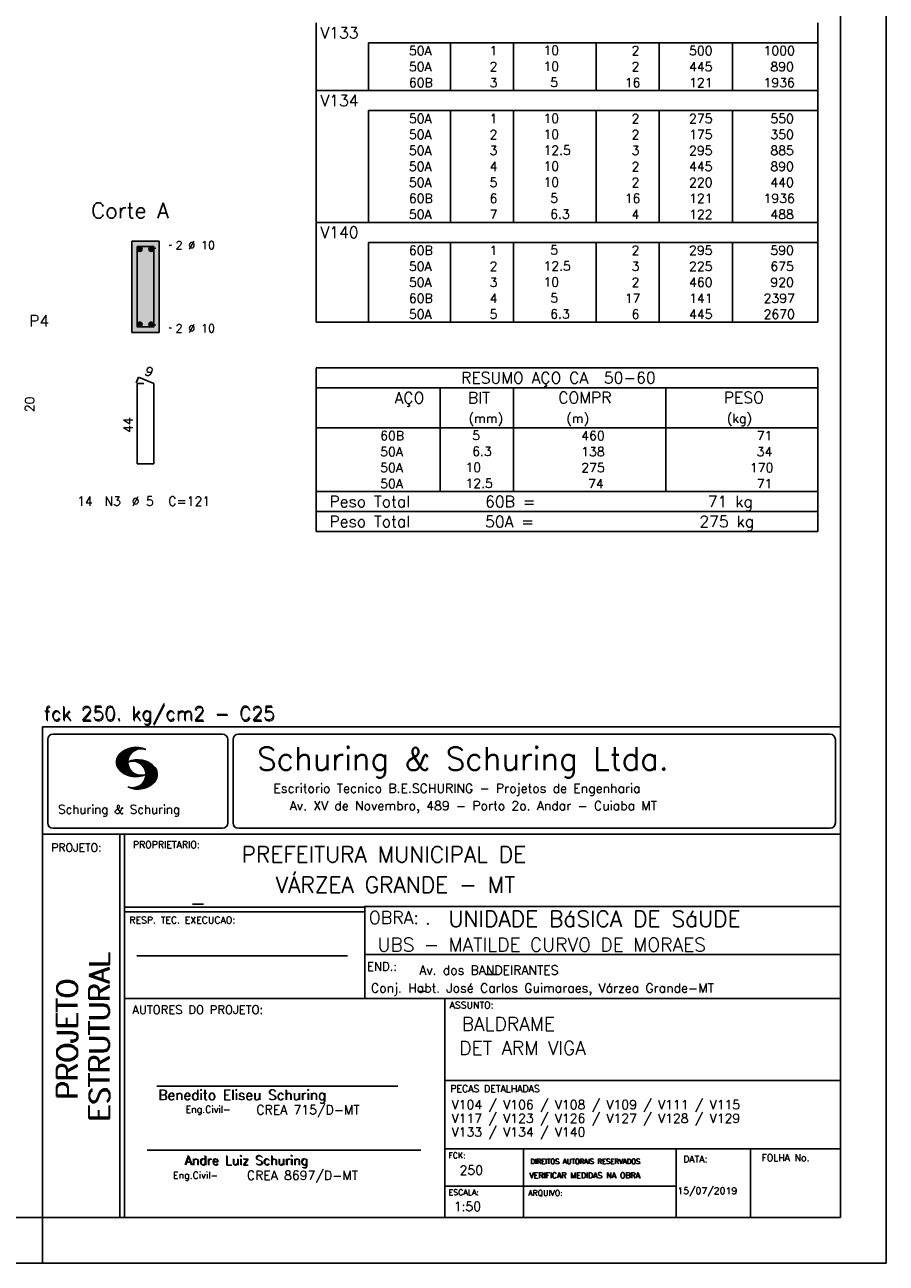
# Model space of a CAD drawing. Extents: x 0 to 84.1, y 0 to 59.4.
# Tile 5 of 7: x 65.2 to 84.1, y 0 to 27.1. Entities that reach past the tile are written whole.
import ezdxf

# ---------------------------------------------------------------- set-up
doc = ezdxf.new("R2010")
doc.units = 0
doc.linetypes.add('ESTILO_TQS_0002', pattern=[0.4, 0.1, -0.3])
for name, color, linetype in [('1', 1, 'CONTINUOUS'), ('10', 10, 'CONTINUOUS'), ('2', 2, 'CONTINUOUS'), ('4', 4, 'CONTINUOUS'), ('6', 6, 'CONTINUOUS')]:
    doc.layers.add(name, color=color, linetype=linetype)
doc.styles.get("Standard").update_dxf_attribs({"font": 'ROMANS.SHX'})

msp = doc.modelspace()

# ---------------------------------------------------------------- linework, layer by layer
at = {"layer": '1', "linetype": 'ESTILO_TQS_0002'}
for p, q in [((67.985, 22.225), (68.43, 22.31)), ((67.985, 20.575), (68.43, 20.49))]:
    msp.add_line(p, q, dxfattribs=at)
at = {"layer": '1', "linetype": 'CONTINUOUS'}
for centre in [(67.735, 22.225), (67.985, 22.225), (67.735, 20.575), (67.985, 20.575)]:
    msp.add_circle(centre, 0.05, dxfattribs=at)
for points in [[(67.785, 22.225), (67.71, 22.268301), (67.688015, 22.242101)], [(67.785, 22.225), (67.743682, 22.27424), (67.71, 22.268301)], [(67.785, 22.225), (67.773302, 22.257139), (67.743682, 22.27424)], [(68.035, 22.225), (67.96, 22.268301), (67.938015, 22.242101)], [(68.035, 22.225), (67.993682, 22.27424), (67.96, 22.268301)], [(68.035, 22.225), (68.023302, 22.257139), (67.993682, 22.27424)], [(67.785, 22.225), (67.688015, 22.242101), (67.688015, 22.207899)], [(67.785, 22.225), (67.688015, 22.207899), (67.71, 22.181699)], [(67.785, 22.225), (67.71, 22.181699), (67.743682, 22.17576)], [(67.785, 22.225), (67.743682, 22.17576), (67.773302, 22.192861)], [(67.785, 22.225), (67.773302, 22.192861), (67.785, 22.225)], [(68.035, 22.225), (67.938015, 22.242101), (67.938015, 22.207899)], [(68.035, 22.225), (67.938015, 22.207899), (67.96, 22.181699)], [(68.035, 22.225), (67.96, 22.181699), (67.993682, 22.17576)], [(68.035, 22.225), (67.993682, 22.17576), (68.023302, 22.192861)], [(68.035, 22.225), (68.023302, 22.192861), (68.035, 22.225)], [(67.785, 20.575), (67.71, 20.618301), (67.688015, 20.592101)], [(67.785, 20.575), (67.688015, 20.592101), (67.688015, 20.557899)], [(67.785, 20.575), (67.688015, 20.557899), (67.71, 20.531699)], [(67.785, 20.575), (67.743682, 20.62424), (67.71, 20.618301)], [(67.785, 20.575), (67.71, 20.531699), (67.743682, 20.52576)], [(67.785, 20.575), (67.773302, 20.607139), (67.743682, 20.62424)], [(67.785, 20.575), (67.743682, 20.52576), (67.773302, 20.542861)], [(67.785, 20.575), (67.773302, 20.542861), (67.785, 20.575)], [(68.035, 20.575), (67.96, 20.618301), (67.938015, 20.592101)], [(68.035, 20.575), (67.938015, 20.592101), (67.938015, 20.557899)], [(68.035, 20.575), (67.938015, 20.557899), (67.96, 20.531699)], [(68.035, 20.575), (67.993682, 20.62424), (67.96, 20.618301)], [(68.035, 20.575), (67.96, 20.531699), (67.993682, 20.52576)], [(68.035, 20.575), (68.023302, 20.607139), (67.993682, 20.62424)], [(68.035, 20.575), (67.993682, 20.52576), (68.023302, 20.542861)], [(68.035, 20.575), (68.023302, 20.542861), (68.035, 20.575)]]:
    msp.add_solid(points, dxfattribs=at)
at = {"layer": '10', "linetype": 'CONTINUOUS'}
for points in [[(68.16, 20.4), (68.16, 22.4), (67.56, 22.4)], [(68.16, 20.4), (67.56, 22.4), (67.56, 20.4)], [(68.16, 20.4), (67.56, 20.4), (68.16, 20.4)]]:
    msp.add_solid(points, dxfattribs=at)
at = {"layer": '2', "linetype": 'CONTINUOUS'}
for p, q in [((84.100006, 0), (84.100006, 59.400002)), ((71.6, 26.747513), (71.6, 27.185013)), ((82.6, 26.747513), (82.6, 27.185013)), ((71.6, 26.397513), (71.6, 26.747513)), ((82.6, 26.747513), (72.75, 26.747513)), ((72.75, 26.747513), (72.75, 26.397513)), ((74.55, 26.747513), (74.55, 26.397513)), ((75.93, 26.747513), (75.93, 26.397513)), ((77.74, 26.747513), (77.74, 26.397513)), ((79.12, 26.747513), (79.12, 26.397513)), ((80.73, 26.747513), (80.73, 26.397513)), ((82.6, 26.397513), (82.6, 26.747513)), ((71.6, 26.047513), (71.6, 26.397513)), ((72.75, 26.397513), (72.75, 26.047513)), ((74.55, 26.397513), (74.55, 26.047513)), ((75.93, 26.397513), (75.93, 26.047513)), ((77.74, 26.397513), (77.74, 26.047513)), ((79.12, 26.397513), (79.12, 26.047513)), ((80.73, 26.397513), (80.73, 26.047513)), ((82.6, 26.047513), (82.6, 26.397513)), ((71.6, 25.697513), (71.6, 26.047513)), ((72.75, 26.047513), (72.75, 25.697513)), ((74.55, 26.047513), (74.55, 25.697513)), ((75.93, 26.047513), (75.93, 25.697513)), ((77.74, 26.047513), (77.74, 25.697513)), ((79.12, 26.047513), (79.12, 25.697513)), ((80.73, 26.047513), (80.73, 25.697513)), ((82.6, 25.697513), (82.6, 26.047513)), ((71.6, 25.260013), (71.6, 25.697513)), ((71.6, 25.697513), (82.6, 25.697513)), ((82.6, 25.260013), (82.6, 25.697513)), ((71.6, 24.910013), (71.6, 25.260013)), ((82.6, 25.260013), (72.75, 25.260013)), ((72.75, 25.260013), (72.75, 24.910013)), ((74.55, 25.260013), (74.55, 24.910013)), ((75.93, 25.260013), (75.93, 24.910013)), ((77.74, 25.260013), (77.74, 24.910013)), ((79.12, 25.260013), (79.12, 24.910013)), ((80.73, 25.260013), (80.73, 24.910013)), ((82.6, 24.910013), (82.6, 25.260013)), ((71.6, 24.560014), (71.6, 24.910013)), ((72.75, 24.910013), (72.75, 24.560014)), ((74.55, 24.910013), (74.55, 24.560014)), ((75.93, 24.910013), (75.93, 24.560014)), ((77.74, 24.910013), (77.74, 24.560014)), ((79.12, 24.910013), (79.12, 24.560014)), ((80.73, 24.910013), (80.73, 24.560014)), ((82.6, 24.560014), (82.6, 24.910013)), ((71.6, 24.210014), (71.6, 24.560014)), ((72.75, 24.560014), (72.75, 24.210014)), ((74.55, 24.560014), (74.55, 24.210014)), ((75.93, 24.560014), (75.93, 24.210014)), ((77.74, 24.560014), (77.74, 24.210014)), ((79.12, 24.560014), (79.12, 24.210014)), ((80.73, 24.560014), (80.73, 24.210014)), ((82.6, 24.210014), (82.6, 24.560014)), ((71.6, 23.860014), (71.6, 24.210014)), ((72.75, 24.210014), (72.75, 23.860014)), ((74.55, 24.210014), (74.55, 23.860014)), ((75.93, 24.210014), (75.93, 23.860014)), ((77.74, 24.210014), (77.74, 23.860014)), ((79.12, 24.210014), (79.12, 23.860014)), ((80.73, 24.210014), (80.73, 23.860014)), ((82.6, 23.860014), (82.6, 24.210014)), ((71.6, 23.510014), (71.6, 23.860014)), ((72.75, 23.860014), (72.75, 23.510014)), ((74.55, 23.860014), (74.55, 23.510014)), ((75.93, 23.860014), (75.93, 23.510014)), ((77.74, 23.860014), (77.74, 23.510014)), ((79.12, 23.860014), (79.12, 23.510014)), ((80.73, 23.860014), (80.73, 23.510014)), ((82.6, 23.510014), (82.6, 23.860014)), ((71.6, 23.160014), (71.6, 23.510014)), ((72.75, 23.510014), (72.75, 23.160014)), ((74.55, 23.510014), (74.55, 23.160014)), ((75.93, 23.510014), (75.93, 23.160014)), ((77.74, 23.510014), (77.74, 23.160014)), ((79.12, 23.510014), (79.12, 23.160014)), ((80.73, 23.510014), (80.73, 23.160014)), ((82.6, 23.160014), (82.6, 23.510014)), ((71.6, 22.810014), (71.6, 23.160014)), ((72.75, 23.160014), (72.75, 22.810014)), ((74.55, 23.160014), (74.55, 22.810014)), ((75.93, 23.160014), (75.93, 22.810014)), ((77.74, 23.160014), (77.74, 22.810014)), ((79.12, 23.160014), (79.12, 22.810014)), ((80.73, 23.160014), (80.73, 22.810014)), ((82.6, 22.810014), (82.6, 23.160014)), ((71.6, 22.372514), (71.6, 22.810014)), ((71.6, 22.810014), (82.6, 22.810014)), ((82.6, 22.372514), (82.6, 22.810014)), ((68.16, 22.4), (67.56, 22.4)), ((67.56, 22.4), (67.56, 20.4)), ((68.16, 20.4), (68.16, 22.4)), ((71.6, 22.022514), (71.6, 22.372514)), ((82.6, 22.372514), (72.75, 22.372514)), ((72.75, 22.372514), (72.75, 22.022514)), ((74.55, 22.372514), (74.55, 22.022514)), ((75.93, 22.372514), (75.93, 22.022514)), ((77.74, 22.372514), (77.74, 22.022514)), ((79.12, 22.372514), (79.12, 22.022514)), ((80.73, 22.372514), (80.73, 22.022514)), ((82.6, 22.022514), (82.6, 22.372514)), ((71.6, 21.672514), (71.6, 22.022514)), ((72.75, 22.022514), (72.75, 21.672514)), ((74.55, 22.022514), (74.55, 21.672514)), ((75.93, 22.022514), (75.93, 21.672514)), ((77.74, 22.022514), (77.74, 21.672514)), ((79.12, 22.022514), (79.12, 21.672514)), ((80.73, 22.022514), (80.73, 21.672514)), ((82.6, 21.672514), (82.6, 22.022514)), ((71.6, 21.322514), (71.6, 21.672514)), ((72.75, 21.672514), (72.75, 21.322514)), ((74.55, 21.672514), (74.55, 21.322514)), ((75.93, 21.672514), (75.93, 21.322514)), ((77.74, 21.672514), (77.74, 21.322514)), ((79.12, 21.672514), (79.12, 21.322514)), ((80.73, 21.672514), (80.73, 21.322514)), ((82.6, 21.322514), (82.6, 21.672514)), ((71.6, 20.972514), (71.6, 21.322514)), ((72.75, 21.322514), (72.75, 20.972514)), ((74.55, 21.322514), (74.55, 20.972514)), ((75.93, 21.322514), (75.93, 20.972514)), ((77.74, 21.322514), (77.74, 20.972514)), ((79.12, 21.322514), (79.12, 20.972514)), ((80.73, 21.322514), (80.73, 20.972514)), ((82.6, 20.972514), (82.6, 21.322514)), ((71.6, 20.622514), (71.6, 20.972514)), ((72.75, 20.972514), (72.75, 20.622514)), ((74.55, 20.972514), (74.55, 20.622514)), ((75.93, 20.972514), (75.93, 20.622514)), ((77.74, 20.972514), (77.74, 20.622514)), ((79.12, 20.972514), (79.12, 20.622514)), ((80.73, 20.972514), (80.73, 20.622514)), ((82.6, 20.622514), (82.6, 20.972514)), ((67.56, 20.4), (68.16, 20.4)), ((71.6, 20.622514), (82.6, 20.622514)), ((71.6, 19.622514), (71.6, 18.310014)), ((71.6, 19.622514), (82.6, 19.622514)), ((82.6, 19.622514), (82.6, 18.310014)), ((71.6, 19.185014), (82.6, 19.185014)), ((74.32, 18.310014), (74.32, 19.185014)), ((75.93, 18.310014), (75.93, 19.185014)), ((79.265, 18.310014), (79.265, 19.185014)), ((71.6, 18.310014), (82.6, 18.310014)), ((71.6, 17.960014), (71.6, 18.310014)), ((74.32, 18.310014), (74.32, 17.960015)), ((75.93, 17.960014), (75.93, 18.310014)), ((79.265, 18.310014), (79.265, 17.960014)), ((82.6, 17.960014), (82.6, 18.310014)), ((71.6, 17.610014), (71.6, 17.960014)), ((74.32, 17.960014), (74.32, 17.610014)), ((75.93, 17.610014), (75.93, 17.960014)), ((79.265, 17.960014), (79.265, 17.610014)), ((82.6, 17.610014), (82.6, 17.960014)), ((71.6, 17.260013), (71.6, 17.610014)), ((74.32, 17.610014), (74.32, 17.260014)), ((75.93, 17.260013), (75.93, 17.610014)), ((79.265, 17.610014), (79.265, 17.260013)), ((82.6, 17.260013), (82.6, 17.610014)), ((71.6, 16.910013), (71.6, 17.260013)), ((74.32, 17.260013), (74.32, 16.910013)), ((75.93, 16.910013), (75.93, 17.260013)), ((79.265, 17.260013), (79.265, 16.910013)), ((82.6, 16.910013), (82.6, 17.260013)), ((71.6, 16.910013), (82.6, 16.910013)), ((71.6, 16.472513), (71.6, 16.910013)), ((71.6, 16.910013), (82.6, 16.910013)), ((82.6, 16.472513), (82.6, 16.910013)), ((82.6, 16.472513), (71.6, 16.472513)), ((71.6, 16.035013), (71.6, 16.472513)), ((71.6, 16.472513), (82.6, 16.472513)), ((82.6, 16.035013), (82.6, 16.472513)), ((82.6, 16.035013), (71.6, 16.035013)), ((71.6, 16.035013), (82.6, 16.035013)), ((65.600006, 11.755142), (83.100006, 11.755135)), ((65.600006, 1), (65.600006, 11.755142)), ((65.715988, 11.477417), (65.715988, 9.648308)), ((65.832489, 11.593918), (69.548996, 11.593918)), ((69.665497, 11.477417), (69.665497, 9.648308)), ((69.778748, 11.477417), (69.778748, 9.648308)), ((69.895248, 11.593918), (82.867508, 11.593918)), ((82.984009, 11.477417), (82.984009, 9.648308)), ((67.221771, 10.985771), (67.52832, 11.29232)), ((67.222122, 10.971992), (67.545929, 11.295792)), ((67.222168, 11.000305), (67.508011, 11.286148)), ((67.222488, 10.958214), (67.56427, 11.300003)), ((67.224365, 11.016647), (67.488403, 11.280685)), ((67.224472, 10.94606), (67.581131, 11.302727)), ((67.226578, 11.03299), (67.465408, 11.271812)), ((67.2267, 10.934158), (67.596313, 11.303772)), ((67.228943, 10.922256), (67.612335, 11.305649)), ((67.232178, 10.911354), (67.626831, 11.306015)), ((67.232437, 11.052986), (67.439468, 11.26001)), ((67.235916, 10.900948), (67.642014, 11.307053)), ((67.239258, 11.073952), (67.410522, 11.245209)), ((67.239655, 10.890556), (67.656281, 11.307182)), ((67.243561, 10.880333), (67.66925, 11.306015)), ((67.248611, 10.871239), (67.520584, 11.143219)), ((67.252747, 11.10157), (67.374313, 11.223145)), ((67.608673, 11.2313), (67.68306, 11.305702)), ((67.638062, 11.246552), (67.69574, 11.30423)), ((67.662872, 11.257233), (67.708405, 11.302757)), ((67.681976, 11.262199), (67.721237, 11.30146)), ((67.702469, 11.268562), (67.733063, 11.299149)), ((67.718491, 11.270424), (67.744904, 11.296837)), ((67.734482, 11.272285), (67.757004, 11.294807)), ((67.750473, 11.274147), (67.768555, 11.292221)), ((67.253647, 10.862129), (67.502121, 11.110611)), ((67.258682, 10.853035), (67.491592, 11.085945)), ((67.264267, 10.84449), (67.483597, 11.06382)), ((67.270782, 10.836868), (67.47966, 11.045746)), ((67.277298, 10.829247), (67.475876, 11.027817)), ((67.283813, 10.821625), (67.474167, 11.011971)), ((67.290558, 10.814232), (67.473114, 10.99678)), ((67.296936, 10.807419), (67.470306, 10.980797)), ((67.304733, 10.800133), (67.473206, 10.968597)), ((67.311829, 10.793083), (67.474121, 10.955383)), ((67.319168, 10.786293), (67.475159, 10.942276)), ((67.326828, 10.779808), (67.477615, 10.930595)), ((67.334488, 10.773323), (67.480087, 10.918922)), ((67.342133, 10.766846), (67.482544, 10.907249)), ((67.350098, 10.760674), (67.485901, 10.896469)), ((67.358337, 10.754768), (67.489655, 10.886078)), ((67.366577, 10.748863), (67.493408, 10.875694)), ((67.374802, 10.742966), (67.497208, 10.865356)), ((67.531494, 10.998619), (67.546158, 11.013283)), ((67.548691, 11.001663), (67.565323, 11.018303)), ((67.563156, 11.001991), (67.584885, 11.023735)), ((67.577606, 11.002319), (67.601898, 11.026611)), ((67.592072, 11.002647), (67.619476, 11.030045)), ((67.604584, 11.001007), (67.635239, 11.03167)), ((67.617233, 10.999535), (67.651505, 11.033806)), ((67.62999, 10.998154), (67.666199, 11.034363)), ((67.64122, 10.995239), (67.680893, 11.03492)), ((67.652435, 10.992317), (67.695602, 11.035484)), ((67.664337, 10.990074), (67.708984, 11.034729)), ((67.674881, 10.986488), (67.72316, 11.034767)), ((67.684326, 10.981789), (67.736191, 11.033653)), ((67.694321, 10.977654), (67.748459, 11.031792)), ((67.704605, 10.973801), (67.761597, 11.0308)), ((67.71431, 10.969368), (67.773758, 11.028824)), ((67.722412, 10.963333), (67.785233, 11.026146)), ((67.732498, 10.959282), (67.797607, 11.024391)), ((67.740387, 10.953033), (67.808838, 11.021484)), ((67.749115, 10.947632), (67.819702, 11.018219)), ((67.756165, 10.940536), (67.830765, 11.015137)), ((67.765198, 10.93544), (67.841873, 11.012115)), ((67.77211, 10.928207), (67.852234, 11.008339)), ((67.779831, 10.921783), (67.86261, 11.004555)), ((67.785919, 10.913734), (67.873306, 11.001122)), ((67.794006, 10.907692), (67.883316, 10.997002)), ((67.799911, 10.899467), (67.892731, 10.992279)), ((67.806625, 10.892029), (67.902451, 10.987854)), ((67.811752, 10.883018), (67.912231, 10.983505)), ((67.817657, 10.874802), (67.921875, 10.979012)), ((67.823761, 10.866768), (67.930435, 10.973442)), ((67.829498, 10.858353), (67.940002, 10.968857)), ((67.833527, 10.848244), (67.948654, 10.963379)), ((67.838394, 10.838989), (67.957047, 10.957634)), ((67.843323, 10.829773), (67.965561, 10.952019)), ((67.848358, 10.817596), (67.975677, 10.944923)), ((67.852341, 10.806755), (67.985031, 10.939453)), ((67.856201, 10.794724), (67.99379, 10.932312)), ((67.859863, 10.781189), (68.003067, 10.924393)), ((67.860703, 10.649239), (68.070358, 10.858894)), ((67.862656, 10.768639), (68.011749, 10.91774)), ((67.865173, 10.667847), (68.063507, 10.866165)), ((67.865234, 10.753647), (68.02092, 10.90934)), ((67.866241, 10.683037), (68.057556, 10.874352)), ((67.866318, 10.73967), (68.029205, 10.90255)), ((67.867294, 10.698235), (68.049774, 10.880722)), ((67.867905, 10.725861), (68.036682, 10.894646)), ((67.868118, 10.711845), (68.043793, 10.887527)), ((67.383392, 10.737427), (67.502075, 10.856102)), ((67.392227, 10.732109), (67.506958, 10.84684)), ((67.401062, 10.726807), (67.511841, 10.837578)), ((67.409882, 10.721497), (67.516922, 10.828537)), ((67.419189, 10.71666), (67.522842, 10.820305)), ((67.428635, 10.711967), (67.528748, 10.812088)), ((67.43808, 10.707275), (67.534668, 10.803864)), ((67.44754, 10.702599), (67.540802, 10.79586)), ((67.457642, 10.698563), (67.547699, 10.78862)), ((67.467743, 10.694519), (67.554611, 10.781387)), ((67.477829, 10.690483), (67.561508, 10.774155)), ((67.488205, 10.686714), (67.568588, 10.767105)), ((67.499008, 10.683372), (67.576477, 10.760849)), ((67.509796, 10.680031), (67.584366, 10.754601)), ((67.520599, 10.676697), (67.592255, 10.74836)), ((67.532074, 10.674026), (67.600327, 10.742287)), ((67.543625, 10.671448), (67.609238, 10.737053)), ((67.555176, 10.668869), (67.618134, 10.731819)), ((67.5672, 10.666748), (67.627045, 10.726585)), ((67.579605, 10.665009), (67.636261, 10.721664)), ((67.591995, 10.663277), (67.646255, 10.717522)), ((67.604782, 10.661919), (67.65625, 10.713379)), ((67.618134, 10.66114), (67.666229, 10.709244)), ((67.6315, 10.660355), (67.67691, 10.705772)), ((67.645309, 10.660042), (67.688126, 10.70285)), ((67.65976, 10.660355), (67.699341, 10.699936)), ((67.671295, 10.38913), (68.095734, 10.813568)), ((67.67421, 10.660667), (67.710678, 10.697136)), ((67.685135, 10.388832), (68.100952, 10.804665)), ((67.690598, 10.661674), (67.723846, 10.694931)), ((67.698959, 10.388527), (68.104996, 10.794571)), ((67.70816, 10.663521), (67.737625, 10.692986)), ((67.713776, 10.389206), (68.107529, 10.782967)), ((67.725296, 10.665939), (67.750778, 10.691422)), ((67.728806, 10.390091), (68.110825, 10.77211)), ((67.741867, 10.668861), (67.765747, 10.692741)), ((67.744095, 10.391251), (68.114105, 10.761261)), ((67.760269, 10.672806), (67.780136, 10.69268)), ((67.760544, 10.393555), (68.11557, 10.748596)), ((67.776978, 10.395859), (68.117249, 10.736137)), ((67.780106, 10.677895), (67.794464, 10.692261)), ((67.794464, 10.692261), (67.796539, 10.694336)), ((67.794861, 10.399597), (68.118942, 10.723679)), ((67.798126, 10.683296), (67.810562, 10.69574)), ((67.813049, 10.403664), (68.118515, 10.709122)), ((67.817169, 10.689835), (67.825378, 10.698044)), ((67.822357, 10.554344), (68.091095, 10.823074)), ((67.832825, 10.409302), (68.118134, 10.694611)), ((67.833084, 10.695976), (67.839569, 10.702461)), ((67.840729, 10.586838), (68.086777, 10.832893)), ((67.848709, 10.608963), (68.081818, 10.842072)), ((67.853302, 10.415634), (68.117767, 10.680092)), ((67.856934, 10.63131), (68.075089, 10.849472)), ((67.876404, 10.424599), (68.113495, 10.66169)), ((67.901276, 10.435333), (68.110229, 10.644287)), ((67.929581, 10.449501), (68.101624, 10.621544)), ((67.966125, 10.471909), (68.08902, 10.594803)), ((67.550323, 10.409546), (67.562592, 10.421799)), ((67.561462, 10.40654), (67.576416, 10.421486)), ((67.572601, 10.403542), (67.590225, 10.421173)), ((67.583755, 10.400551), (67.606155, 10.422958)), ((67.595673, 10.398346), (67.622162, 10.424828)), ((67.607605, 10.396141), (67.639587, 10.428116)), ((67.619553, 10.393929), (67.658707, 10.43309)), ((67.632141, 10.392387), (67.679932, 10.440178)), ((67.644958, 10.391075), (67.704071, 10.450188)), ((67.657776, 10.389755), (67.737152, 10.469131)), ((68.045029, 10.536674), (68.057724, 10.54937)), ((65.832489, 9.531807), (69.548996, 9.531807)), ((69.895248, 9.531807), (82.867508, 9.531807)), ((65.600006, 9.399994), (83.100006, 9.399994)), ((67.300385, 5.799995), (67.300385, 9.399994)), ((67.400391, 5.799995), (67.400391, 9.399994)), ((83.100006, 9.399994), (83.100006, 1)), ((72.668579, 7.799995), (67.400391, 7.799995)), ((72.668579, 7.699995), (67.400391, 7.699995)), ((83.100006, 7.814748), (72.656072, 7.814748)), ((72.668579, 6.816429), (72.668579, 7.814748)), ((72.668579, 6.816429), (72.668579, 5.799995)), ((67.670311, 6.739054), (72.288887, 6.739054)), ((72.668579, 6.7647), (83.100006, 6.764707)), ((67.300385, 1), (67.300385, 5.799995)), ((67.400391, 1), (67.400391, 5.799995)), ((67.400391, 5.799995), (83.100006, 5.799995)), ((74.420959, 4.799995), (74.420959, 5.799995)), ((74.420959, 1), (74.420959, 4.799995)), ((68.11142, 3.880456), (73.389854, 3.880456)), ((74.420958, 4.005768), (83.100005, 4.005775)), ((67.897606, 2.480272), (73.894493, 2.480272)), ((74.420959, 2.505768), (83.100006, 2.505775)), ((76.14679, 1), (76.14679, 2.505775)), ((79.496475, 1), (79.496475, 2.505775)), ((81.120974, 1), (81.120974, 2.505774)), ((74.420959, 1.691734), (79.496475, 1.691742)), ((65.600006, 0), (65.600006, 1)), ((83.100006, 1), (65.600006, 1)), ((0, 0), (84.100006, 0))]:
    msp.add_line(p, q, dxfattribs=at)
msp.add_lwpolyline([(83.100006, 1), (2.5, 1), (2.5, 58.400002), (83.100006, 58.400002), (83.100006, 1)], dxfattribs=at)
for centre, radius, start, end in [((65.832489, 11.477417), 0.116502, 90, 180), ((69.548996, 11.477417), 0.116502, 0, 90), ((69.895248, 11.477417), 0.116502, 90, 180), ((82.867508, 11.477417), 0.116502, 0, 90), ((67.465149, 10.982269), 0.243989, 140.229431, 231.895096), ((67.648087, 10.815277), 0.491555, 63.393265, 138.909058), ((67.763229, 10.98333), 0.291044, 68.851509, 291.148499), ((67.692337, 10.543831), 0.491555, 41.090942, 116.606735), ((67.577194, 10.711891), 0.291044, 248.851501, 111.148491), ((67.875275, 10.710823), 0.243989, 308.104889, 39.770576), ((67.648087, 11.15139), 0.491555, 218.229782, 296.60672), ((67.692337, 10.879951), 0.491555, 243.393265, 321.770233), ((65.832489, 9.648308), 0.116502, 180, 270), ((69.548996, 9.648308), 0.116502, 270, 0), ((69.895248, 9.648308), 0.116502, 180, 270), ((82.867508, 9.648308), 0.116502, 270, 0)]:
    msp.add_arc(centre, radius, start, end, dxfattribs=at)
at = {"layer": '4', "linetype": 'CONTINUOUS'}
msp.add_lwpolyline([(67.68, 22.28), (67.68, 20.52), (68.04, 20.52), (68.04, 22.28), (67.68, 22.28)], dxfattribs=at)
at = {"layer": '6', "linetype": 'CONTINUOUS'}
for p, q in [((67.708338, 19.42), (67.653893, 19.29102)), ((67.82, 19.28), (67.68, 19.28)), ((67.68, 19.28), (67.68, 17.52)), ((68.04, 19.28), (67.708338, 19.42)), ((68.04, 17.52), (68.04, 19.28)), ((67.68, 17.52), (68.04, 17.52))]:
    msp.add_line(p, q, dxfattribs=at)

# ---------------------------------------------------------------- texts
at = {"layer": '1', "linetype": 'CONTINUOUS'}
for s, height, p in [('PREFEITURA MUNICIPAL DE', 0.35, (69.967754, 8.785075)), ('VÁRZEA GRANDE - MT', 0.35, (70.716987, 8.118506)), ('_', 0.35, (68.88924, 7.899706)), ('UNIDADE BáSICA DE SáUDE', 0.35, (74.501919, 7.371094)), ('.', 0.3, (73.984333, 7.423969)), ('UBS - MATILDE CURVO DE MORAES', 0.3, (72.946369, 6.831837)), ('Av. dos BANDEIRANTES', 0.2, (73.86333, 6.322955)), ('_', 0.35, (75.330094, 6.362007)), ('Conj. Habt. José Carlos Guimaraes, Várzea Grande-MT', 0.2, (72.803273, 5.930193)), ('_', 0.2, (73.86333, 5.982955)), ('BALDRAME', 0.3, (74.791907, 5.09393)), ('DET ARM VIGA', 0.3, (74.737424, 4.567268)), ('V104 / V106 / V108 / V109 / V111 / V115', 0.2, (74.571808, 3.37457)), ('V117 / V123 / V126 / V127 / V128 / V129', 0.2, (74.571808, 3.07457)), ('V133 / V134 / V140', 0.2, (74.571808, 2.77457)), ('250', 0.2, (74.745692, 1.940266)), ('15/07/2019', 0.15, (79.520414, 1.512631))]:
    msp.add_text(s, height=height, dxfattribs=at).set_placement(p)
at = {"layer": '2', "linetype": 'CONTINUOUS'}
for s, height, p in [('V133', 0.25, (71.695798, 26.841263)), ('     50A', 0.2, (72.889661, 26.472513)), ('  1', 0.2, (75.13, 26.472513)), ('   10  ', 0.2, (76.136543, 26.478557)), ('    2', 0.2, (77.92, 26.472513)), ('   500', 0.2, (79.33, 26.472513)), ('   1000', 0.2, (80.963622, 26.472513)), ('   10  ', 0.2, (76.136543, 26.128557)), ('     50A', 0.2, (72.889661, 26.122513)), ('  2', 0.2, (75.13, 26.122513)), ('    2', 0.2, (77.92, 26.122513)), ('   445', 0.2, (79.33, 26.122513)), ('    890', 0.2, (80.963622, 26.122513)), ('     60B', 0.2, (72.889661, 25.772513)), ('  3', 0.2, (75.13, 25.772513)), ('    5  ', 0.2, (76.136543, 25.778557)), ('   16', 0.2, (77.92, 25.772513)), ('   121', 0.2, (79.33, 25.772513)), ('   1936', 0.2, (80.963622, 25.772513)), ('V134', 0.25, (71.695798, 25.353763)), ('     50A', 0.2, (72.889661, 24.985013)), ('  1', 0.2, (75.13, 24.985013)), ('   10  ', 0.2, (76.136543, 24.991057)), ('    2', 0.2, (77.92, 24.985013)), ('   275', 0.2, (79.33, 24.985013)), ('    550', 0.2, (80.963622, 24.985013)), ('     50A', 0.2, (72.889661, 24.635013)), ('  2', 0.2, (75.13, 24.635013)), ('   10  ', 0.2, (76.136543, 24.641057)), ('    2', 0.2, (77.92, 24.635013)), ('   175', 0.2, (79.33, 24.635013)), ('    350', 0.2, (80.963622, 24.635013)), ('     50A', 0.2, (72.889661, 24.285013)), ('  3', 0.2, (75.13, 24.285013)), ('   12.5', 0.2, (76.136543, 24.291057)), ('    3', 0.2, (77.92, 24.285013)), ('   295', 0.2, (79.33, 24.285013)), ('    885', 0.2, (80.963622, 24.285013)), ('     50A', 0.2, (72.889661, 23.935014)), ('  4', 0.2, (75.13, 23.935014)), ('   10  ', 0.2, (76.136543, 23.941057)), ('    2', 0.2, (77.92, 23.935014)), ('   445', 0.2, (79.33, 23.935014)), ('    890', 0.2, (80.963622, 23.935014)), ('     50A', 0.2, (72.889661, 23.585014)), ('  5', 0.2, (75.13, 23.585014)), ('   10  ', 0.2, (76.136543, 23.591058)), ('    2', 0.2, (77.92, 23.585014)), ('   220', 0.2, (79.33, 23.585014)), ('    440', 0.2, (80.963622, 23.585014)), ('     60B', 0.2, (72.889661, 23.235014)), ('  6', 0.2, (75.13, 23.235014)), ('    5  ', 0.2, (76.136543, 23.241058)), ('   16', 0.2, (77.92, 23.235014)), ('   121', 0.2, (79.33, 23.235014)), ('   1936', 0.2, (80.963622, 23.235014)), ('Corte A', 0.34, (66.67, 22.9)), ('     50A', 0.2, (72.889661, 22.885014)), ('  7', 0.2, (75.13, 22.885014)), ('    6.3', 0.2, (76.136543, 22.891058)), ('    4', 0.2, (77.92, 22.885014)), ('   122', 0.2, (79.33, 22.885014)), ('    488', 0.2, (80.963622, 22.885014)), ('V140', 0.25, (71.695798, 22.466264)), ('2 %%c 10', 0.18, (68.52, 22.22)), ('     60B', 0.2, (72.889661, 22.097514)), ('  1', 0.2, (75.13, 22.097514)), ('    5  ', 0.2, (76.136543, 22.103558)), ('    2', 0.2, (77.92, 22.097514)), ('   295', 0.2, (79.33, 22.097514)), ('    590', 0.2, (80.963622, 22.097514)), ('     50A', 0.2, (72.889661, 21.747514)), ('  2', 0.2, (75.13, 21.747514)), ('   12.5', 0.2, (76.136543, 21.753558)), ('    3', 0.2, (77.92, 21.747514)), ('   225', 0.2, (79.33, 21.747514)), ('    675', 0.2, (80.963622, 21.747514)), ('     50A', 0.2, (72.889661, 21.397514)), ('  3', 0.2, (75.13, 21.397514)), ('   10  ', 0.2, (76.136543, 21.403558)), ('    2', 0.2, (77.92, 21.397514)), ('   460', 0.2, (79.33, 21.397514)), ('    920', 0.2, (80.963622, 21.397514)), ('     60B', 0.2, (72.889661, 21.047514)), ('  4', 0.2, (75.13, 21.047514)), ('    5  ', 0.2, (76.136543, 21.053558)), ('   17', 0.2, (77.92, 21.047514)), ('   141', 0.2, (79.33, 21.047514)), ('   2397', 0.2, (80.963622, 21.047514)), ('     50A', 0.2, (72.889661, 20.697514)), ('    6.3', 0.2, (76.136543, 20.703558)), ('    6', 0.2, (77.92, 20.697514)), ('   2670', 0.2, (80.963622, 20.697514)), ('P4', 0.25, (65.31, 20.525)), ('  5', 0.2, (75.13, 20.697514)), ('   445', 0.2, (79.33, 20.697514)), ('2 %%c 10', 0.18, (68.52, 20.4)), ('RESUMO AÇO CA  50-60', 0.25, (74.780497, 19.278764)), ('AÇO', 0.25, (73.31958, 18.841264)), ('BIT', 0.25, (74.93, 18.841264)), ('COMPR', 0.25, (76.908841, 18.844866)), ('PESO', 0.25, (80.53784, 18.844866)), ('(mm)', 0.2, (74.943861, 18.413765)), ('(m)', 0.2, (77.086146, 18.413765)), ('(kg)', 0.2, (80.606442, 18.413765)), ('     60B', 0.2, (72.259661, 18.035014)), ('    5  ', 0.2, (74.426542, 18.041058)), ('     460', 0.2, (76.667658, 18.035015)), ('     71', 0.2, (80.515265, 18.035015)), ('     50A', 0.2, (72.259661, 17.685014)), ('    6.3', 0.2, (74.426542, 17.691058)), ('     138', 0.2, (76.667658, 17.685014)), ('     34', 0.2, (80.515265, 17.685014)), ('     50A', 0.2, (72.259661, 17.335014)), ('   10  ', 0.2, (74.426542, 17.341058)), ('     275', 0.2, (76.667658, 17.335014)), ('    170', 0.2, (80.515265, 17.335014)), ('     50A', 0.2, (72.259661, 16.985013)), ('   12.5', 0.2, (74.426542, 16.991057)), ('      74', 0.2, (76.667658, 16.985014)), ('     71', 0.2, (80.515265, 16.985014)), ('Peso Total        60B =', 0.25, (71.892829, 16.566263)), ('     71 kg', 0.25, (79.257004, 16.566263)), ('14', 0.2, (66.36, 16.6)), ('N3', 0.2, (66.96, 16.6)), ('%%c 5', 0.2, (67.56, 16.6)), ('C=121', 0.2, (68.36, 16.6)), ('Peso Total        50A =', 0.25, (71.892829, 16.128763)), ('    275 kg', 0.25, (79.257004, 16.128763)), ('fck 250. kg/cm2 - C25', 0.3, (65.628578, 11.907463)), ('fck 250. kg/cm2 - C25', 0.3, (65.641754, 11.880586)), ('Schuring & Schuring Ltda.', 0.5, (70.306839, 10.806786)), ('Escritorio Tecnico B.E.SCHURING - Projetos de Engenharia', 0.2, (70.664673, 10.308487)), ('Schuring & Schuring', 0.19, (65.944336, 9.851486)), ('Av. XV de Novembro, 489 - Porto 2o. Andar - Cuiaba MT', 0.2, (71.023193, 9.925888)), ('PROPRIETARIO:', 0.15, (67.584534, 9.097366)), ('PROJETO:', 0.175, (65.793152, 9.02159)), ('OBRA:', 0.278755, (72.755102, 7.434759)), ('RESP. TEC. EXECUCAO:', 0.15, (67.506004, 7.444514)), ('END.:', 0.185837, (72.717902, 6.410233)), ('ASSUNTO:', 0.15, (74.525462, 5.581304)), ('AUTORES DO PROJETO:', 0.185837, (67.572014, 5.463953)), ('Benedito Eliseu Schuring', 0.22, (68.138321, 3.577287)), ('Benedito Eliseu Schuring', 0.22, (68.149795, 3.577287)), ('PECAS DETALHADAS', 0.15, (74.54287, 3.751117)), ('Eng.Civil-', 0.15, (68.737209, 3.298847)), ('CREA 715/D-MT', 0.2, (70.290742, 3.262761)), ('Andre Luiz Schuring', 0.2, (68.716738, 2.158081)), ('Andre Luiz Schuring', 0.2, (68.734296, 2.149201)), ('FCK:', 0.125, (74.500763, 2.299423)), ('DIREITOS AUTORAIS RESERVADOS', 0.11, (76.294724, 2.176125)), ('DIREITOS AUTORAIS RESERVADOS', 0.11, (76.303696, 2.176125)), ('DATA:', 0.15, (79.648044, 2.2071)), ('FOLHA No.', 0.15, (81.365514, 2.23814)), ('Eng.Civil-', 0.15, (68.462773, 1.853248)), ('CREA 8697/D-MT', 0.2, (70.08334, 1.825346)), ('VERIFICAR MEDIDAS NA OBRA', 0.125, (76.271484, 1.861862)), ('VERIFICAR MEDIDAS NA OBRA', 0.125, (76.280457, 1.861862)), ('ESCALA:', 0.125, (74.507034, 1.490738)), ('ARQUIVO:', 0.125, (76.249054, 1.475601)), ('1:50', 0.2, (74.617035, 1.144112))]:
    msp.add_text(s, height=height, dxfattribs=at).set_placement(p)
for s, height, rotation, p in [('9', 0.2, 337.11462, (67.820929, 19.481017)), ('20', 0.2, 90, (65.42, 18.65)), ('44', 0.2, 90, (67.58, 18.2)), ('ESTRUTURAL', 0.45, 90, (67.07373, 3.12536)), ('ESTRUTURAL', 0.45, 90, (67.07373, 3.094507)), ('PROJETO', 0.45, 90, (66.369095, 3.606125)), ('PROJETO', 0.45, 90, (66.369095, 3.575272))]:
    msp.add_text(s, height=height, rotation=rotation, dxfattribs=at).set_placement(p)

doc.saveas('drawing.dxf')
